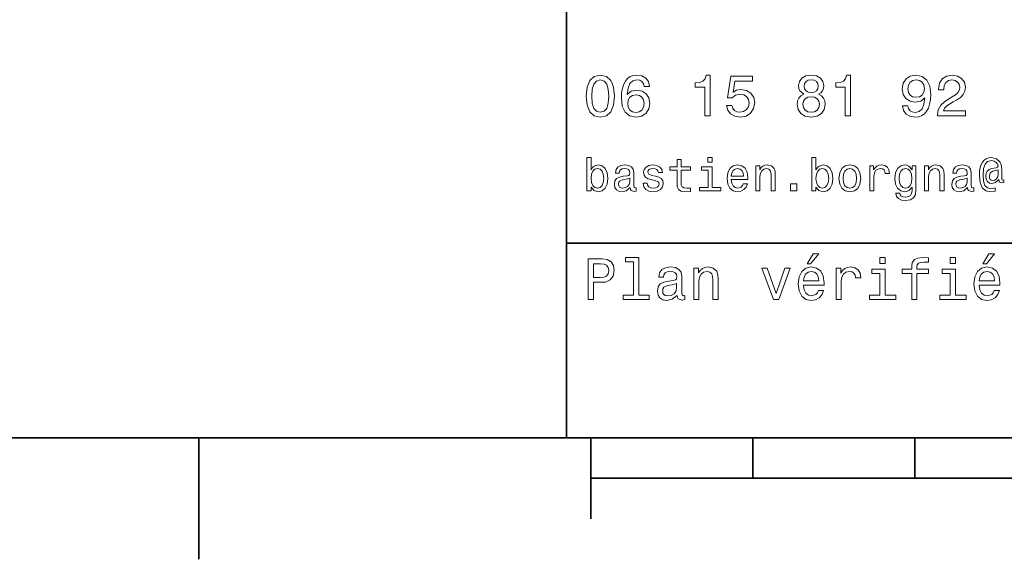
# Model space of a CAD drawing. Extents: x 0 to 297, y 0 to 210.
# Tile 2 of 9: x 63 to 124, y 2 to 36. Entities that reach past the tile are written whole.
import ezdxf

# ---------------------------------------------------------------- set-up
doc = ezdxf.new("R2010")
doc.units = 0

msp = doc.modelspace()

# ---------------------------------------------------------------- linework, layer by layer
at = {"color": 7, "lineweight": 35}
for p, q in [((97, 10), (97, 70)), ((97, 22), (162, 22)), ((10, 10), (287, 10)), ((97, 10), (287, 10)), ((98.5, 7.5), (198.5, 7.5))]:
    msp.add_line(p, q, dxfattribs=at)
at = {"color": 7, "lineweight": 35, "ltscale": 0.1875}
msp.add_line((74.300003, 10), (74.300003, 2.5), dxfattribs=at)
at = {"color": 7, "lineweight": 35, "ltscale": 0.125}
msp.add_line((98.5, 10), (98.5, 5), dxfattribs=at)
at = {"color": 7, "lineweight": 35, "ltscale": 0.0625}
for p, q in [((108.5, 10), (108.5, 7.5)), ((118.5, 10), (118.5, 7.5))]:
    msp.add_line(p, q, dxfattribs=at)
at = {"color": 7, "lineweight": 13}
for points in [[(98.216141, 31.071325), (98.270172, 30.505762), (98.439484, 30.102304), (98.709656, 29.857347), (99.084297, 29.778097), (99.45533, 29.857347), (99.725502, 30.102304), (99.891212, 30.505762), (99.948845, 31.071325), (99.891212, 31.633286), (99.822769, 31.856628), (99.725502, 32.040344), (99.45533, 32.285301), (99.084297, 32.368156), (98.709656, 32.285301), (98.439484, 32.036743), (98.270172, 31.633286)], [(102.117432, 31.676512), (102.048988, 31.9683), (101.890488, 32.184437), (101.645531, 32.321323), (101.328529, 32.368156), (101.115997, 32.342937), (100.932274, 32.274494), (100.770172, 32.162823), (100.633286, 32.004322), (100.525215, 31.806194), (100.445969, 31.56484), (100.395531, 31.280258), (100.381126, 30.959654), (100.438759, 30.448126), (100.615273, 30.077089), (100.899857, 29.853746), (101.288902, 29.778097), (101.638329, 29.842939), (101.9049, 30.012247), (102.077812, 30.278818), (102.139046, 30.617435), (102.077812, 30.959654), (101.912102, 31.222622), (101.656342, 31.388329), (101.33934, 31.445965), (100.997116, 31.373919), (100.741356, 31.168587), (100.795387, 31.56484), (100.91066, 31.849422), (101.087173, 32.01873), (101.33213, 32.076366), (101.512245, 32.04755), (101.649132, 31.971901), (101.739197, 31.845821), (101.786026, 31.676512)], [(105.525215, 29.850143), (105.853027, 29.850143), (105.853027, 32.368156), (105.60807, 32.368156), (105.543228, 32.148415), (105.413544, 32.000721), (105.215416, 31.914265), (104.941643, 31.885447), (104.941643, 31.629683), (105.525215, 31.629683)], [(106.865273, 30.502161), (106.944527, 30.206772), (107.12104, 29.976225), (107.380402, 29.832132), (107.711815, 29.778097), (108.075645, 29.842939), (108.360229, 30.019451), (108.540344, 30.300432), (108.608788, 30.660662), (108.547546, 30.995676), (108.374641, 31.258644), (108.104469, 31.427954), (107.755043, 31.489193), (107.484871, 31.445965), (107.27594, 31.327089), (107.376801, 32.000721), (108.471901, 32.000721), (108.471901, 32.296108), (107.135445, 32.296108), (106.937317, 30.970461), (107.225502, 30.970461), (107.434441, 31.139769), (107.701012, 31.201008), (107.931557, 31.161383), (108.10807, 31.046108), (108.219742, 30.869596), (108.259369, 30.642651), (108.219742, 30.415705), (108.104469, 30.239193), (107.927956, 30.127522), (107.701012, 30.087896), (107.510086, 30.113111), (107.362396, 30.195965), (107.254326, 30.325647), (107.200287, 30.502161)], [(111.649139, 31.197405), (111.465416, 31.09654), (111.33934, 30.956051), (111.260086, 30.779539), (111.234871, 30.567001), (111.292511, 30.246397), (111.458214, 29.997837), (111.728386, 29.839336), (112.095825, 29.778097), (112.459656, 29.839336), (112.729828, 29.997837), (112.895531, 30.246397), (112.956772, 30.567001), (112.927956, 30.779539), (112.852303, 30.956051), (112.722626, 31.09654), (112.542511, 31.197405), (112.6866, 31.283861), (112.78746, 31.402737), (112.848701, 31.546829), (112.870316, 31.723343), (112.812683, 31.979107), (112.661385, 32.184437), (112.416428, 32.317722), (112.095825, 32.368156), (111.771614, 32.317722), (111.526657, 32.184437), (111.371758, 31.979107), (111.317726, 31.723343), (111.335732, 31.546829), (111.396973, 31.402737)], [(114.19957, 29.850143), (114.527374, 29.850143), (114.527374, 32.368156), (114.282425, 32.368156), (114.217575, 32.148415), (114.087898, 32.000721), (113.889771, 31.914265), (113.615997, 31.885447), (113.615997, 31.629683), (114.19957, 31.629683)], [(117.73703, 30.46974), (117.791069, 30.185158), (117.945969, 29.965418), (118.190926, 29.828529), (118.515129, 29.778097), (118.727669, 29.803314), (118.918587, 29.868155), (119.080688, 29.979826), (119.217583, 30.138329), (119.325653, 30.336454), (119.4049, 30.581411), (119.451729, 30.862391), (119.469742, 31.1866), (119.408501, 31.694523), (119.231987, 32.065559), (118.951012, 32.288902), (118.565567, 32.368156), (118.21254, 32.303314), (117.945969, 32.130402), (117.773056, 31.863832), (117.715424, 31.528818), (117.773056, 31.182997), (117.942368, 30.920029), (118.194527, 30.754322), (118.515129, 30.700287), (118.853745, 30.768732), (119.109512, 30.977665), (119.051872, 30.577808), (118.9366, 30.293226), (118.760086, 30.123919), (118.51873, 30.069883), (118.331413, 30.0951), (118.194527, 30.174351), (118.104469, 30.300432), (118.068443, 30.46974)], [(119.891212, 29.850143), (121.609512, 29.850143), (121.609512, 30.159943), (120.251442, 30.159943), (120.327087, 30.32925), (120.456772, 30.46974), (120.856628, 30.725504), (121.069168, 30.833572), (121.306915, 30.988472), (121.476227, 31.168587), (121.573486, 31.381123), (121.609512, 31.622478), (121.548271, 31.925072), (121.378967, 32.162823), (121.119598, 32.314121), (120.784584, 32.368156), (120.438766, 32.306915), (120.175797, 32.137608), (120.006485, 31.867435), (119.948853, 31.510807), (119.948853, 31.460375), (120.276657, 31.460375), (120.276657, 31.489193), (120.309082, 31.73415), (120.406342, 31.914265), (120.561241, 32.029537), (120.766571, 32.069164), (120.97551, 32.033142), (121.130402, 31.943083), (121.23127, 31.802593), (121.267288, 31.62608), (121.242081, 31.460375), (121.17363, 31.319883), (121.058357, 31.197405), (120.899857, 31.089336), (120.687317, 30.974062), (120.334297, 30.750719), (120.085739, 30.512968), (119.938042, 30.224783), (119.891212, 29.86095)], [(98.561958, 31.071325), (98.590775, 31.507204), (98.680832, 31.820604), (98.842941, 32.004322), (99.084297, 32.069164), (99.322044, 32.004322), (99.484146, 31.820604), (99.574211, 31.507204), (99.603027, 31.071325), (99.574211, 30.631844), (99.484146, 30.318443), (99.322044, 30.134726), (99.084297, 30.073486), (98.842941, 30.134726), (98.680832, 30.318443), (98.590775, 30.631844)], [(111.659943, 31.694523), (111.688759, 31.853025), (111.775215, 31.975504), (111.912102, 32.051151), (112.095825, 32.079971), (112.27594, 32.051151), (112.412827, 31.975504), (112.499283, 31.853025), (112.5317, 31.694523), (112.499283, 31.532419), (112.412827, 31.40634), (112.27594, 31.323486), (112.095825, 31.298271), (111.912102, 31.327089), (111.775215, 31.40634), (111.688759, 31.532419)], [(118.064842, 31.532419), (118.100868, 31.755764), (118.201729, 31.932276), (118.360229, 32.043949), (118.565567, 32.083572), (118.778099, 32.043949), (118.940201, 31.932276), (119.041069, 31.759365), (119.080688, 31.536022), (119.041069, 31.309076), (118.940201, 31.139769), (118.774498, 31.035301), (118.554756, 30.999279), (118.356628, 31.035301), (118.201729, 31.139769), (118.100868, 31.305475)], [(101.789627, 30.613832), (101.75, 30.386887), (101.649132, 30.213976), (101.48703, 30.098703), (101.285301, 30.062679), (101.072769, 30.098703), (100.91066, 30.210375), (100.806198, 30.383286), (100.773773, 30.610229), (100.809799, 30.833572), (100.91066, 31.002882), (101.07637, 31.11095), (101.299713, 31.150576), (101.49424, 31.11095), (101.649132, 31.006483), (101.75, 30.837175)], [(111.580688, 30.574207), (111.613113, 30.765129), (111.717575, 30.909222), (111.879684, 31.002882), (112.095825, 31.035301), (112.308357, 31.002882), (112.470459, 30.909222), (112.574928, 30.765129), (112.610947, 30.574207), (112.574928, 30.368876), (112.470459, 30.213976), (112.308357, 30.113111), (112.095825, 30.08069), (111.879684, 30.113111), (111.717575, 30.213976), (111.613113, 30.368876)], [(98.510086, 25.463978), (98.697403, 25.242075), (98.953888, 25.170031), (99.195969, 25.224785), (99.389046, 25.38905), (99.510086, 25.651299), (99.556198, 26), (99.510086, 26.348703), (99.386169, 26.60807), (99.195969, 26.769453), (98.953888, 26.827091), (98.700287, 26.752163), (98.596542, 26.659943), (98.510086, 26.536024), (98.510086, 27.293949), (98.256485, 27.293949), (98.256485, 25.224785), (98.510086, 25.224785)], [(100.925072, 25.426514), (100.925072, 25.417868), (100.939484, 25.319885), (100.982712, 25.250721), (101.164268, 25.195967), (101.305473, 25.219021), (101.305473, 25.414986), (101.244957, 25.406342), (101.164268, 25.443806), (101.149857, 25.559078), (101.149857, 26.360231), (101.115273, 26.564842), (101.014412, 26.708935), (100.838615, 26.795389), (100.590775, 26.827091), (100.348701, 26.792507), (100.170029, 26.694525), (100.05764, 26.541788), (100.020172, 26.340059), (100.020172, 26.322767), (100.247841, 26.322767), (100.268013, 26.443806), (100.331413, 26.53026), (100.435158, 26.582134), (100.58213, 26.602306), (100.723343, 26.587896), (100.824211, 26.54467), (100.884727, 26.469742), (100.9049, 26.365995), (100.893372, 26.244957), (100.84726, 26.184439), (100.731987, 26.155621), (100.515854, 26.132566), (100.268013, 26.080692), (100.092216, 25.988474), (99.988472, 25.844381), (99.956772, 25.631124), (99.985588, 25.440924), (100.074928, 25.299713), (100.219017, 25.210375), (100.41787, 25.178675), (100.685883, 25.239195)], [(102.498558, 26.126802), (102.253601, 26.184439), (102.072044, 26.250721), (102.011528, 26.386168), (102.028816, 26.48127), (102.08934, 26.550434), (102.187317, 26.59366), (102.328529, 26.610952), (102.463974, 26.59366), (102.570602, 26.541788), (102.639771, 26.463978), (102.668587, 26.360231), (102.916428, 26.360231), (102.916428, 26.365995), (102.873199, 26.553314), (102.755043, 26.700289), (102.570602, 26.792507), (102.328529, 26.827091), (102.083572, 26.792507), (101.9049, 26.697407), (101.792511, 26.556196), (101.757927, 26.377523), (101.783859, 26.204613), (101.864555, 26.083574), (101.997116, 25.99712), (102.190201, 25.9366), (102.472626, 25.867435), (102.645531, 25.795389), (102.691643, 25.737753), (102.708931, 25.651299), (102.682999, 25.54467), (102.613831, 25.463978), (102.501442, 25.412106), (102.351585, 25.394814), (102.193085, 25.412106), (102.077812, 25.472624), (102, 25.570606), (101.9683, 25.706053), (101.723343, 25.706053), (101.763687, 25.475506), (101.881844, 25.308359), (102.069168, 25.207495), (102.328529, 25.170031), (102.599426, 25.207495), (102.798271, 25.308359), (102.919312, 25.469742), (102.96254, 25.680117), (102.930832, 25.861673), (102.841499, 25.985592), (102.694527, 26.066284)], [(103.815559, 26.504324), (103.815559, 25.729107), (103.832855, 25.478388), (103.913544, 25.305477), (104.074928, 25.204613), (104.348701, 25.170031), (104.648415, 25.184439), (104.648415, 25.40346), (104.429398, 25.386168), (104.230545, 25.409224), (104.123917, 25.48127), (104.077812, 25.602306), (104.069168, 25.772335), (104.069168, 26.504324), (104.648415, 26.504324), (104.648415, 26.720463), (104.069168, 26.720463), (104.069168, 27.172913), (103.815559, 27.172913), (103.815559, 26.720463), (103.377518, 26.720463), (103.377518, 26.504324)], [(105.99424, 27.293949), (105.726227, 27.293949), (105.726227, 27.005764), (105.99424, 27.005764)], [(107.167145, 25.925074), (108.181557, 25.925074), (108.184441, 26.043228), (108.138329, 26.374641), (108.011528, 26.622478), (107.809799, 26.772335), (107.541786, 26.827091), (107.279541, 26.769453), (107.077812, 26.60807), (106.948128, 26.345821), (106.902016, 26), (106.945244, 25.645535), (107.074928, 25.386168), (107.273773, 25.224785), (107.533142, 25.170031), (107.757927, 25.207495), (107.94236, 25.305477), (108.077812, 25.461096), (108.155617, 25.668589), (107.9049, 25.668589), (107.853027, 25.553314), (107.778099, 25.46686), (107.564842, 25.397696), (107.400574, 25.429396), (107.276657, 25.53026), (107.195969, 25.694525), (107.167145, 25.916428)], [(108.680115, 25.224785), (108.933716, 25.224785), (108.933716, 26.118156), (108.959656, 26.322767), (109.043228, 26.472624), (109.172913, 26.564842), (109.345825, 26.599424), (109.484146, 26.570606), (109.570602, 26.492796), (109.613831, 26.363113), (109.628242, 26.190203), (109.628242, 25.224785), (109.881844, 25.224785), (109.881844, 26.242077), (109.870316, 26.446688), (109.818443, 26.616716), (109.648415, 26.772335), (109.383286, 26.827091), (109.236313, 26.806917), (109.112389, 26.752163), (109.00576, 26.659943), (108.922188, 26.536024), (108.922188, 26.772335), (108.680115, 26.772335)], [(112.389046, 25.463978), (112.57637, 25.242075), (112.832855, 25.170031), (113.074928, 25.224785), (113.268013, 25.38905), (113.389046, 25.651299), (113.435158, 26), (113.389046, 26.348703), (113.265129, 26.60807), (113.074928, 26.769453), (112.832855, 26.827091), (112.579247, 26.752163), (112.475502, 26.659943), (112.389046, 26.536024), (112.389046, 27.293949), (112.135445, 27.293949), (112.135445, 25.224785), (112.389046, 25.224785)], [(113.809799, 25.99712), (113.855904, 25.645535), (113.988472, 25.386168), (114.198845, 25.224785), (114.481262, 25.170031), (114.760803, 25.224785), (114.971176, 25.383286), (115.103745, 25.642653), (115.15274, 25.99712), (115.103745, 26.348703), (114.971176, 26.610952), (114.760803, 26.769453), (114.481262, 26.827091), (114.198845, 26.769453), (113.988472, 26.60807), (113.855904, 26.348703)], [(115.714691, 25.224785), (115.9683, 25.224785), (115.9683, 26.10951), (115.994232, 26.322767), (116.072044, 26.475506), (116.198845, 26.567724), (116.368874, 26.599424), (116.495674, 26.579252), (116.590775, 26.521614), (116.648415, 26.423632), (116.668587, 26.291067), (116.925072, 26.291067), (116.890488, 26.524496), (116.795387, 26.691643), (116.636887, 26.792507), (116.420746, 26.827091), (116.273773, 26.804035), (116.146973, 26.746399), (116.034576, 26.648417), (115.945244, 26.515852), (115.945244, 26.772335), (115.714691, 26.772335)], [(118.559074, 25.293949), (118.559074, 26.772335), (118.317001, 26.772335), (118.317001, 26.521614), (118.118156, 26.749281), (117.997116, 26.806917), (117.861671, 26.827091), (117.616714, 26.769453), (117.426514, 26.60807), (117.302597, 26.348703), (117.259369, 26), (117.302597, 25.648417), (117.426514, 25.38905), (117.616714, 25.224785), (117.861671, 25.170031), (118, 25.190203), (118.115273, 25.242075), (118.317001, 25.461096), (118.317001, 25.242075), (118.293945, 25.069166), (118.230545, 24.945246), (118.109512, 24.873199), (117.927948, 24.847263), (117.769455, 24.864553), (117.657059, 24.907782), (117.590775, 24.98271), (117.570602, 25.083574), (117.325645, 25.083574), (117.325645, 25.072046), (117.363113, 24.887609), (117.478386, 24.749281), (117.662827, 24.659943), (117.913544, 24.628242), (118.213257, 24.671471), (118.412102, 24.792509), (118.52449, 25.002882)], [(119.08934, 25.224785), (119.342941, 25.224785), (119.342941, 26.118156), (119.368874, 26.322767), (119.452454, 26.472624), (119.58213, 26.564842), (119.755043, 26.599424), (119.893372, 26.570606), (119.979828, 26.492796), (120.023056, 26.363113), (120.03746, 26.190203), (120.03746, 25.224785), (120.291061, 25.224785), (120.291061, 26.242077), (120.279541, 26.446688), (120.227661, 26.616716), (120.057632, 26.772335), (119.792511, 26.827091), (119.645531, 26.806917), (119.521614, 26.752163), (119.414986, 26.659943), (119.331413, 26.536024), (119.331413, 26.772335), (119.08934, 26.772335)], [(121.743515, 25.426514), (121.743515, 25.417868), (121.757927, 25.319885), (121.801155, 25.250721), (121.982712, 25.195967), (122.123917, 25.219021), (122.123917, 25.414986), (122.0634, 25.406342), (121.982712, 25.443806), (121.9683, 25.559078), (121.9683, 26.360231), (121.933716, 26.564842), (121.832855, 26.708935), (121.657059, 26.795389), (121.409225, 26.827091), (121.167145, 26.792507), (120.988472, 26.694525), (120.876083, 26.541788), (120.838615, 26.340059), (120.838615, 26.322767), (121.066284, 26.322767), (121.086456, 26.443806), (121.149857, 26.53026), (121.253601, 26.582134), (121.400574, 26.602306), (121.541786, 26.587896), (121.642654, 26.54467), (121.703171, 26.469742), (121.723343, 26.365995), (121.711815, 26.244957), (121.66571, 26.184439), (121.55043, 26.155621), (121.33429, 26.132566), (121.086456, 26.080692), (120.91066, 25.988474), (120.806915, 25.844381), (120.775215, 25.631124), (120.804031, 25.440924), (120.893372, 25.299713), (121.03746, 25.210375), (121.236313, 25.178675), (121.504318, 25.239195)], [(123.97406, 25.734871), (123.97406, 25.902018), (123.927956, 25.893373), (123.873199, 25.913546), (123.855911, 25.974064), (123.855911, 26.446688), (123.832855, 26.780981), (123.740631, 27.02882), (123.524498, 27.213257), (123.221901, 27.279539), (123.046112, 27.262249), (122.896255, 27.210375), (122.766571, 27.12392), (122.662827, 27.002882), (122.58213, 26.850145), (122.524498, 26.662825), (122.489914, 26.438042), (122.478386, 26.184439), (122.51873, 25.737753), (122.648415, 25.42075), (122.864555, 25.230549), (123.172913, 25.170031), (123.45533, 25.216139), (123.45533, 25.406342), (123.207489, 25.360231), (122.9683, 25.409224), (122.809799, 25.567724), (122.723343, 25.835735), (122.697403, 26.224785), (122.726227, 26.605188), (122.824203, 26.876081), (122.982712, 27.040346), (123.213257, 27.095102), (123.389053, 27.063402), (123.51873, 26.988474), (123.599426, 26.876081), (123.628242, 26.746399), (123.596542, 26.682999), (123.510086, 26.654179), (123.227669, 26.610952), (123.072044, 26.547552), (122.959656, 26.449568), (122.893372, 26.314121), (122.873199, 26.135448), (122.899139, 25.942364), (122.971184, 25.798271), (123.08934, 25.708935), (123.244957, 25.680117), (123.472626, 25.740635), (123.66571, 25.930836), (123.66571, 25.913546), (123.711815, 25.760807), (123.870316, 25.714699)], [(99.296829, 26), (99.268013, 25.740635), (99.190201, 25.550434), (99.066284, 25.43516), (98.91066, 25.397696), (98.740631, 25.43516), (98.616714, 25.550434), (98.538902, 25.737753), (98.51297, 26), (98.538902, 26.259367), (98.616714, 26.446688), (98.740631, 26.559078), (98.91066, 26.599424), (99.066284, 26.559078), (99.190201, 26.443806), (99.268013, 26.256485)], [(105.985588, 25.438042), (105.985588, 26.720463), (105.334297, 26.720463), (105.334297, 26.504324), (105.731987, 26.504324), (105.731987, 25.438042), (105.213257, 25.438042), (105.213257, 25.224785), (106.510086, 25.224785), (106.510086, 25.438042)], [(107.167145, 26.138329), (107.198845, 26.337177), (107.276657, 26.48415), (107.394814, 26.573488), (107.55043, 26.605188), (107.703171, 26.573488), (107.821327, 26.48415), (107.893372, 26.337177), (107.919312, 26.138329)], [(113.175789, 26), (113.146973, 25.740635), (113.06916, 25.550434), (112.945244, 25.43516), (112.789627, 25.397696), (112.619598, 25.43516), (112.495674, 25.550434), (112.41787, 25.737753), (112.39193, 26), (112.41787, 26.259367), (112.495674, 26.446688), (112.619598, 26.559078), (112.789627, 26.599424), (112.945244, 26.559078), (113.06916, 26.443806), (113.146973, 26.256485)], [(114.06916, 26), (114.0951, 26.259367), (114.175789, 26.446688), (114.305473, 26.56196), (114.481262, 26.602306), (114.654175, 26.56196), (114.783859, 26.449568), (114.864548, 26.259367), (114.893372, 26), (114.864548, 25.737753), (114.783859, 25.547552), (114.654175, 25.432278), (114.481262, 25.394814), (114.305473, 25.432278), (114.175789, 25.547552), (114.0951, 25.737753)], [(117.521614, 26), (117.547546, 26.256485), (117.625359, 26.446688), (117.746399, 26.559078), (117.907776, 26.599424), (118.077805, 26.559078), (118.204605, 26.446688), (118.282417, 26.256485), (118.311234, 26), (118.282417, 25.737753), (118.204605, 25.550434), (118.077805, 25.43516), (117.907776, 25.397696), (117.746399, 25.43516), (117.625359, 25.550434), (117.547546, 25.740635)], [(123.639771, 26.279539), (123.610954, 26.100866), (123.53891, 25.974064), (123.429398, 25.896255), (123.299713, 25.873199), (123.210373, 25.887609), (123.146973, 25.939482), (123.106628, 26.025938), (123.0951, 26.146975), (123.144089, 26.345821), (123.311241, 26.449568), (123.639771, 26.53026)], [(100.896255, 25.766571), (100.861671, 25.616716), (100.769455, 25.501442), (100.631126, 25.426514), (100.461098, 25.400578), (100.351585, 25.414986), (100.273773, 25.461096), (100.224785, 25.541788), (100.210373, 25.654181), (100.221901, 25.755045), (100.268013, 25.827091), (100.452446, 25.907782), (100.685883, 25.942364), (100.896255, 26.011528)], [(110.812683, 25.224785), (111.210373, 25.224785), (111.210373, 25.654181), (110.812683, 25.654181)], [(121.714699, 25.766571), (121.680115, 25.616716), (121.587898, 25.501442), (121.44957, 25.426514), (121.279541, 25.400578), (121.170029, 25.414986), (121.092216, 25.461096), (121.043228, 25.541788), (121.028816, 25.654181), (121.040344, 25.755045), (121.086456, 25.827091), (121.270889, 25.907782), (121.504318, 25.942364), (121.714699, 26.011528)], [(111.84726, 20.728386), (112.059799, 20.728386), (112.560516, 21.340778), (112.207489, 21.340778)], [(122.690201, 20.728386), (122.90274, 20.728386), (123.403458, 21.340778), (123.05043, 21.340778)], [(98.324211, 18.530979), (98.655617, 18.530979), (98.655617, 19.586454), (99.023056, 19.586454), (99.394089, 19.604465), (99.689484, 19.730547), (99.880402, 19.975504), (99.945244, 20.310518), (99.894814, 20.620316), (99.750717, 20.847261), (99.51297, 20.98415), (99.188759, 21.030979), (98.324211, 21.030979)], [(99.098701, 20.724783), (99.314842, 20.703169), (99.473343, 20.634726), (99.567001, 20.508644), (99.599426, 20.310518), (99.5634, 20.101583), (99.466141, 19.975504), (99.30043, 19.910662), (99.073486, 19.892651), (98.655617, 19.892651), (98.655617, 20.724783)], [(101.137611, 20.850864), (101.137611, 18.79755), (100.485588, 18.79755), (100.485588, 18.530979), (102.103027, 18.530979), (102.103027, 18.79755), (101.454613, 18.79755), (101.454613, 21.117435), (100.640488, 21.117435), (100.640488, 20.850864)], [(116.667145, 21.117435), (116.33213, 21.117435), (116.33213, 20.757204), (116.667145, 20.757204)], [(118.295387, 20.130404), (118.295387, 18.530979), (118.612396, 18.530979), (118.612396, 20.130404), (119.332855, 20.130404), (119.332855, 20.400576), (118.612396, 20.400576), (118.612396, 20.519451), (118.637611, 20.663544), (118.720459, 20.760807), (118.860954, 20.818443), (119.062683, 20.840057), (119.332855, 20.825647), (119.332855, 21.099422), (118.990631, 21.117435), (118.680832, 21.085014), (118.464699, 20.987751), (118.335014, 20.818443), (118.295387, 20.577089), (118.295387, 20.400576), (117.715424, 20.400576), (117.715424, 20.130404)], [(121.004326, 21.117435), (120.669312, 21.117435), (120.669312, 20.757204), (121.004326, 20.757204)], [(103.824928, 18.78314), (103.824928, 18.772333), (103.842941, 18.649855), (103.896973, 18.5634), (104.123917, 18.494957), (104.30043, 18.523775), (104.30043, 18.768732), (104.224785, 18.757925), (104.123917, 18.804754), (104.105911, 18.948847), (104.105911, 19.950287), (104.062683, 20.206051), (103.9366, 20.386166), (103.716858, 20.494236), (103.407059, 20.533861), (103.104469, 20.490633), (102.881126, 20.368155), (102.740631, 20.177233), (102.693802, 19.925072), (102.693802, 19.903458), (102.978386, 19.903458), (103.003601, 20.054754), (103.082855, 20.162823), (103.21254, 20.227665), (103.396255, 20.252882), (103.572769, 20.234869), (103.698845, 20.180836), (103.774498, 20.087175), (103.799713, 19.957493), (103.785301, 19.806194), (103.727669, 19.730547), (103.583572, 19.694523), (103.3134, 19.665705), (103.003601, 19.600864), (102.783859, 19.48559), (102.654175, 19.305475), (102.614555, 19.038904), (102.650574, 18.801151), (102.762245, 18.62464), (102.94236, 18.512968), (103.190926, 18.473343), (103.52594, 18.54899)], [(104.844383, 18.530979), (105.161385, 18.530979), (105.161385, 19.647694), (105.193802, 19.903458), (105.298271, 20.090778), (105.460373, 20.206051), (105.676514, 20.249279), (105.849426, 20.213255), (105.957497, 20.115993), (106.011528, 19.95389), (106.029541, 19.737751), (106.029541, 18.530979), (106.346542, 18.530979), (106.346542, 19.802593), (106.33213, 20.058357), (106.267288, 20.270893), (106.054756, 20.465418), (105.723343, 20.533861), (105.539627, 20.508644), (105.384727, 20.440201), (105.251442, 20.324926), (105.146973, 20.170029), (105.146973, 20.465418), (104.844383, 20.465418)], [(109.761528, 18.530979), (110.096542, 18.530979), (110.802597, 20.465418), (110.474785, 20.465418), (109.930832, 18.905619), (109.376083, 20.465418), (109.04467, 20.465418)], [(111.627518, 19.40634), (112.895531, 19.40634), (112.899132, 19.554033), (112.841499, 19.9683), (112.682999, 20.278097), (112.430832, 20.465418), (112.095825, 20.533861), (111.768013, 20.461815), (111.515854, 20.260086), (111.353745, 19.932276), (111.296112, 19.5), (111.350143, 19.056915), (111.512245, 18.732708), (111.760803, 18.530979), (112.085014, 18.462536), (112.365997, 18.509365), (112.596542, 18.631844), (112.765854, 18.826368), (112.863113, 19.085733), (112.549713, 19.085733), (112.484871, 18.941643), (112.391212, 18.833572), (112.124641, 18.747118), (111.919312, 18.786743), (111.764412, 18.912823), (111.663544, 19.118155), (111.627518, 19.395533)], [(111.627518, 19.672911), (111.667145, 19.921469), (111.764412, 20.105186), (111.912102, 20.216858), (112.106628, 20.256483), (112.297546, 20.216858), (112.445244, 20.105186), (112.535301, 19.921469), (112.567726, 19.672911)], [(113.637604, 18.530979), (113.954613, 18.530979), (113.954613, 19.636887), (113.98703, 19.903458), (114.08429, 20.094379), (114.242798, 20.209654), (114.45533, 20.249279), (114.613831, 20.224062), (114.732712, 20.152016), (114.804756, 20.029537), (114.829971, 19.863832), (115.150574, 19.863832), (115.107346, 20.155619), (114.988472, 20.364553), (114.790344, 20.490633), (114.520172, 20.533861), (114.336456, 20.505043), (114.177956, 20.432997), (114.03746, 20.310518), (113.925789, 20.144812), (113.925789, 20.465418), (113.637604, 20.465418)], [(116.656342, 18.79755), (116.656342, 20.400576), (115.842216, 20.400576), (115.842216, 20.130404), (116.33934, 20.130404), (116.33934, 18.79755), (115.690918, 18.79755), (115.690918, 18.530979), (117.311958, 18.530979), (117.311958, 18.79755)], [(120.993515, 18.79755), (120.993515, 20.400576), (120.179398, 20.400576), (120.179398, 20.130404), (120.676514, 20.130404), (120.676514, 18.79755), (120.028099, 18.79755), (120.028099, 18.530979), (121.649139, 18.530979), (121.649139, 18.79755)], [(122.470459, 19.40634), (123.73848, 19.40634), (123.742081, 19.554033), (123.684441, 19.9683), (123.52594, 20.278097), (123.273773, 20.465418), (122.938766, 20.533861), (122.610954, 20.461815), (122.358795, 20.260086), (122.196686, 19.932276), (122.139053, 19.5), (122.193085, 19.056915), (122.355194, 18.732708), (122.603745, 18.530979), (122.927956, 18.462536), (123.208939, 18.509365), (123.439484, 18.631844), (123.608795, 18.826368), (123.706055, 19.085733), (123.392654, 19.085733), (123.327812, 18.941643), (123.234154, 18.833572), (122.967583, 18.747118), (122.762253, 18.786743), (122.607353, 18.912823), (122.506485, 19.118155), (122.470459, 19.395533)], [(122.470459, 19.672911), (122.510086, 19.921469), (122.607353, 20.105186), (122.755043, 20.216858), (122.94957, 20.256483), (123.140488, 20.216858), (123.288185, 20.105186), (123.378242, 19.921469), (123.410667, 19.672911)], [(103.788902, 19.208212), (103.745674, 19.020893), (103.630402, 18.876801), (103.457489, 18.78314), (103.244957, 18.750719), (103.10807, 18.768732), (103.010803, 18.826368), (102.94957, 18.927233), (102.931557, 19.067722), (102.945969, 19.193804), (103.003601, 19.283861), (103.234146, 19.384726), (103.52594, 19.427954), (103.788902, 19.514408)]]:
    msp.add_lwpolyline(points, close=True, dxfattribs=at)

doc.saveas('drawing.dxf')
